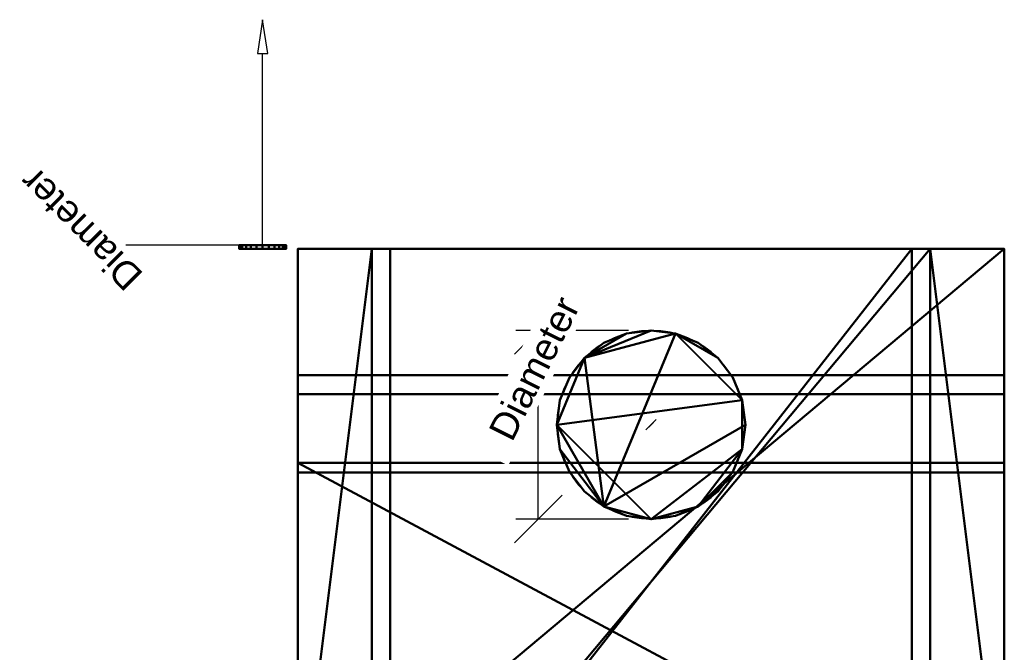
# Model space of a CAD drawing. Header units: millimetres. Extents: x -341 to 191, y -560 to 124.
# Tile 2 of 2: x -341 to 191, y -218 to 124. Entities that reach past the tile are written whole.
import ezdxf

# ---------------------------------------------------------------- set-up
doc = ezdxf.new("R2010")
doc.units = ezdxf.units.MM
doc.layers.add('P-SANR-FIXT', color=6, linetype='Continuous', lineweight=30)
doc.styles.add('Arial', font='arial.ttf', dxfattribs={"height": 14.6304})

# ---------------------------------------------------------------- blocks, each defined once
blk = doc.blocks.new('FamilyGeomCombination_9294-View 1')
at = {"layer": 'P-SANR-FIXT', "lineweight": 40}
mesh = blk.add_polyface(dxfattribs=at)
corners = [(191, -115.57, 400.5), (-191, -115.57, 400.5), (-191, -68.32, 417.7), (191, -68.32, 417.7)]
mesh.append_faces([[corners[k] for k in face] for face in [(2, 3, 0, 1)]])
mesh = blk.add_polyface(dxfattribs=at)
corners = [(191, -68.32, 417.7), (-191, -68.32, 417.7), (-191, -78.58, 445.89), (191, -78.58, 445.89)]
mesh.append_faces([[corners[k] for k in face] for face in [(3, 0, 1, 2)]])
mesh = blk.add_polyface(dxfattribs=at)
corners = [(-191, -320, 400.5), (-191, -320, 430.5), (-191, -120.86, 430.5), (-191, -78.58, 445.89), (-191, -68.32, 417.7), (-191, -115.57, 400.5)]
mesh.append_faces([[corners[k] for k in face] for face in [(0, 1, 2, 5)]], dxfattribs={"vtx2": -1})
mesh.append_faces([[corners[k] for k in face] for face in [(2, 3, 4, 5)]], dxfattribs={"vtx3": -1})
mesh = blk.add_polyface(dxfattribs=at)
corners = [(191, -320, 430.5), (191, -320, 400.5), (191, -115.57, 400.5), (191, -68.32, 417.7), (191, -78.58, 445.89), (191, -120.86, 430.5)]
mesh.append_faces([[corners[k] for k in face] for face in [(3, 4, 5, 2)]], dxfattribs={"vtx2": -1})
mesh.append_faces([[corners[k] for k in face] for face in [(5, 0, 1, 2)]], dxfattribs={"vtx3": -1})
mesh = blk.add_polyface(dxfattribs=at)
corners = [(191, -78.58, 445.89), (-191, -78.58, 445.89), (-191, -120.86, 430.5), (191, -120.86, 430.5)]
mesh.append_faces([[corners[k] for k in face] for face in [(2, 3, 0, 1)]])
mesh = blk.add_polyface(dxfattribs=at)
corners = [(-191, -115.57, 400.5), (191, -115.57, 400.5), (191, -320, 400.5), (186.21, -373.41, 400.5), (172.09, -424.13, 400.5), (149.33, -469.64, 400.5), (119.09, -507.64, 400.5), (82.87, -536.23, 400.5), (42.5, -553.98, 400.5), (0, -560, 400.5), (-42.5, -553.98, 400.5), (-82.87, -536.23, 400.5), (-119.09, -507.64, 400.5), (-149.33, -469.64, 400.5), (-172.09, -424.13, 400.5), (-186.21, -373.41, 400.5), (-191, -320, 400.5)]
mesh.append_faces([[corners[k] for k in face] for face in [(10, 8, 9)]], dxfattribs={"vtx0": -1})
mesh.append_faces([[corners[k] for k in face] for face in [(13, 5, 6, 12), (12, 6, 7, 11), (14, 4, 5, 13), (15, 3, 4, 14), (11, 7, 8, 10)]], dxfattribs={"vtx0": -1, "vtx2": -1})
mesh.append_faces([[corners[k] for k in face] for face in [(1, 2, 0)]], dxfattribs={"vtx1": -1})
mesh.append_faces([[corners[k] for k in face] for face in [(15, 16, 3)]], dxfattribs={"vtx1": -1, "vtx2": -1})
mesh.append_faces([[corners[k] for k in face] for face in [(2, 3, 16, 0)]], dxfattribs={"vtx1": -1, "vtx3": -1})
mesh = blk.add_polyface(dxfattribs=at)
corners = [(191, -120.86, 430.5), (-191, -120.86, 430.5), (-191, -320, 430.5), (-186.21, -373.41, 430.5), (-172.09, -424.13, 430.5), (-149.33, -469.64, 430.5), (-119.09, -507.64, 430.5), (-82.87, -536.23, 430.5), (-42.5, -553.98, 430.5), (0, -560, 430.5), (42.5, -553.98, 430.5), (82.87, -536.23, 430.5), (119.09, -507.64, 430.5), (149.33, -469.64, 430.5), (172.09, -424.13, 430.5), (186.21, -373.41, 430.5), (191, -320, 430.5)]
mesh.append_faces([[corners[k] for k in face] for face in [(15, 3, 14)]], dxfattribs={"vtx0": -1, "vtx1": -1})
mesh.append_faces([[corners[k] for k in face] for face in [(4, 13, 14, 3), (5, 12, 13, 4)]], dxfattribs={"vtx0": -1, "vtx2": -1})
mesh.append_faces([[corners[k] for k in face] for face in [(9, 10, 8)]], dxfattribs={"vtx1": -1})
mesh.append_faces([[corners[k] for k in face] for face in [(5, 6, 12)]], dxfattribs={"vtx1": -1, "vtx2": -1})
mesh.append_faces([[corners[k] for k in face] for face in [(15, 16, 2, 3), (11, 12, 6, 7), (10, 11, 7, 8)]], dxfattribs={"vtx1": -1, "vtx3": -1})
mesh.append_faces([[corners[k] for k in face] for face in [(16, 0, 1, 2)]], dxfattribs={"vtx3": -1})
mesh = blk.add_polyface(dxfattribs=at)
corners = [(-191, -320, 430.5), (-191, -320, 400.5), (-186.21, -373.41, 400.5), (-172.09, -424.13, 400.5), (-149.33, -469.64, 400.5), (-119.09, -507.64, 400.5), (-82.87, -536.23, 400.5), (-42.5, -553.98, 400.5), (0, -560, 400.5), (42.5, -553.98, 400.5), (82.87, -536.23, 400.5), (119.09, -507.64, 400.5), (149.33, -469.64, 400.5), (172.09, -424.13, 400.5), (186.21, -373.41, 400.5), (191, -320, 400.5), (191, -320, 430.5), (186.21, -373.41, 430.5), (172.09, -424.13, 430.5), (149.33, -469.64, 430.5), (119.09, -507.64, 430.5), (82.87, -536.23, 430.5), (42.5, -553.98, 430.5), (0, -560, 430.5), (-42.5, -553.98, 430.5), (-82.87, -536.23, 430.5), (-119.09, -507.64, 430.5), (-149.33, -469.64, 430.5), (-172.09, -424.13, 430.5), (-186.21, -373.41, 430.5), (187.82, -355.47, 430.5), (188.61, -346.7, 400.5), (179.15, -398.77, 400.5), (179.15, -398.77, 430.5), (134.21, -488.64, 400.5), (134.21, -488.64, 430.5), (100.98, -521.94, 400.5), (100.98, -521.94, 430.5), (160.71, -446.88, 400.5), (160.71, -446.88, 430.5), (62.69, -545.11, 400.5), (62.69, -545.11, 430.5), (21.25, -556.99, 430.5), (21.25, -556.99, 400.5), (-100.98, -521.94, 430.5), (-100.98, -521.94, 400.5), (-62.69, -545.11, 400.5), (-62.69, -545.11, 430.5), (-179.15, -398.77, 430.5), (-179.15, -398.77, 400.5), (-160.71, -446.88, 430.5), (-160.71, -446.88, 400.5), (-134.21, -488.64, 430.5), (-134.21, -488.64, 400.5), (-187.82, -355.47, 430.5), (-188.61, -346.7, 400.5), (-21.25, -556.99, 430.5), (-21.25, -556.99, 400.5)]
mesh.append_faces([[corners[k] for k in face] for face in [(54, 2, 29), (2, 54, 55), (0, 55, 54)]], dxfattribs={"vtx0": -1, "vtx1": -1})
mesh.append_faces([[corners[k] for k in face] for face in [(32, 33, 18, 13), (34, 35, 20, 11), (47, 46, 7, 24), (36, 37, 21, 10), (39, 38, 13, 18), (23, 8, 43, 42), (38, 39, 19, 12), (40, 41, 22, 9), (14, 17, 33, 32), (9, 22, 42, 43), (10, 21, 41, 40), (11, 20, 37, 36), (12, 19, 35, 34), (57, 56, 24, 7), (30, 14, 31), (8, 23, 56, 57)]], dxfattribs={"vtx0": -1, "vtx2": -1})
mesh.append_faces([[corners[k] for k in face] for face in [(30, 17, 14), (16, 30, 31)]], dxfattribs={"vtx1": -1, "vtx2": -1})
mesh.append_faces([[corners[k] for k in face] for face in [(52, 27, 4, 53), (50, 28, 3, 51), (27, 50, 51, 4), (26, 52, 53, 5), (6, 46, 47, 25), (45, 6, 25, 44), (49, 3, 28, 48), (48, 29, 2, 49), (44, 26, 5, 45)]], dxfattribs={"vtx1": -1, "vtx3": -1})
mesh.append_faces([[corners[k] for k in face] for face in [(0, 1, 55), (31, 15, 16)]], dxfattribs={"vtx2": -1})

msp = doc.modelspace()

# ---------------------------------------------------------------- linework, layer by layer
at = {"color": 5, "lineweight": 30}
for p, q in [((-210, 2, 180), (-210, 105.63, 180)), ((0, -95), (0, -95, -103.63))]:
    msp.add_line(p, q, dxfattribs=at)
at = {"color": 1, "lineweight": 30}
for p, q in [((-258.02, 2, 199.29), (-283.9, 2, 173.41)), ((-258.02, 2, 186.59), (-283.9, 2, 160.71)), ((-222.19, 2, 186.35), (-283.15, 2, 186.35)), ((-222.19, 2, 173.65), (-283.15, 2, 173.65)), ((-270.96, 2, 173.65), (-270.96, 2, 186.35)), ((-48.02, -31.06), (-73.9, -56.94)), ((-12.19, -44), (-73.15, -44)), ((-60.96, -146), (-60.96, -44)), ((-48.02, -133.06), (-73.9, -158.94)), ((-12.19, -146), (-73.15, -146))]:
    msp.add_line(p, q, dxfattribs=at)
at = {"color": 94, "lineweight": 30}
for p, q in [((-203.65, 2, 180), (-216.35, 2, 180)), ((-210, 2, 173.65), (-210, 2, 186.35))]:
    msp.add_line(p, q, dxfattribs=at)
at = {"color": 5, "lineweight": 30}
for points in [[(-210, 123.92, 180), (-212.83, 105.63, 182.83), (-207.17, 105.63, 177.17), (-210, 123.92, 180)], [(0, -95, -121.92), (2.83, -92.17, -103.63), (-2.83, -97.83, -103.63), (0, -95, -121.92)]]:
    msp.add_polyline3d(points, dxfattribs=at)
at = {"color": 94, "lineweight": 30, "extrusion": (0, 1, 0)}
msp.add_circle((210, 180, 2), 6.35, dxfattribs=at)
at = {"color": 94, "lineweight": 30, "extrusion": (0, 0, -1)}
msp.add_circle((0, -95), 51, dxfattribs=at)

# ---------------------------------------------------------------- block references
at = {"layer": 'P-SANR-FIXT', "lineweight": 40}
msp.add_blockref('FamilyGeomCombination_9294-View 1', (0, 0), dxfattribs=at)

# ---------------------------------------------------------------- meshes
mesh = msp.add_polyface(dxfattribs=at)
corners = [(-222.7, 2, 180), (-222.27, 2, 183.29), (-221, 2, 186.35), (-218.98, 2, 188.98), (-216.35, 2, 191), (-213.29, 2, 192.27), (-210, 2, 192.7), (-206.71, 2, 192.27), (-203.65, 2, 191), (-201.02, 2, 188.98), (-199, 2, 186.35), (-197.73, 2, 183.29), (-197.3, 2, 180), (-197.73, 2, 176.71), (-199, 2, 173.65), (-201.02, 2, 171.02), (-203.65, 2, 169), (-206.71, 2, 167.73), (-210, 2, 167.3), (-213.29, 2, 167.73), (-216.35, 2, 169), (-218.98, 2, 171.02), (-221, 2, 173.65), (-222.27, 2, 176.71)]
mesh.append_faces([[corners[k] for k in face] for face in [(2, 0, 1)]], dxfattribs={"vtx0": -1})
mesh.append_faces([[corners[k] for k in face] for face in [(22, 18, 21)]], dxfattribs={"vtx0": -1, "vtx1": -1})
mesh.append_faces([[corners[k] for k in face] for face in [(5, 14, 22)]], dxfattribs={"vtx0": -1, "vtx1": -1, "vtx2": -1})
mesh.append_faces([[corners[k] for k in face] for face in [(5, 8, 11, 14), (2, 5, 22, 0)]], dxfattribs={"vtx0": -1, "vtx1": -1, "vtx2": -1, "vtx3": -1})
mesh.append_faces([[corners[k] for k in face] for face in [(23, 0, 22)]], dxfattribs={"vtx1": -1})
mesh.append_faces([[corners[k] for k in face] for face in [(14, 15, 18, 22)]], dxfattribs={"vtx1": -1, "vtx2": -1, "vtx3": -1})
mesh.append_faces([[corners[k] for k in face] for face in [(9, 10, 11, 8), (3, 4, 5, 2), (12, 13, 14, 11), (19, 20, 21, 18)]], dxfattribs={"vtx2": -1})
mesh.append_faces([[corners[k] for k in face] for face in [(5, 6, 7, 8), (15, 16, 17, 18)]], dxfattribs={"vtx3": -1})
mesh = msp.add_polyface(dxfattribs=at)
corners = [(-197.3, 0, 180), (-197.73, 0, 176.71), (-199, 0, 173.65), (-201.02, 0, 171.02), (-203.65, 0, 169), (-206.71, 0, 167.73), (-210, 0, 167.3), (-213.29, 0, 167.73), (-216.35, 0, 169), (-218.98, 0, 171.02), (-221, 0, 173.65), (-222.27, 0, 176.71), (-222.7, 0, 180), (-222.7, 2, 180), (-222.27, 2, 176.71), (-221, 2, 173.65), (-218.98, 2, 171.02), (-216.35, 2, 169), (-213.29, 2, 167.73), (-210, 2, 167.3), (-206.71, 2, 167.73), (-203.65, 2, 169), (-201.02, 2, 171.02), (-199, 2, 173.65), (-197.73, 2, 176.71), (-197.3, 2, 180)]
mesh.append_faces([[corners[k] for k in face] for face in [(13, 14, 11, 12), (0, 1, 24, 25)]], dxfattribs={"vtx1": -1})
mesh.append_faces([[corners[k] for k in face] for face in [(14, 15, 10, 11), (16, 17, 8, 9), (15, 16, 9, 10), (17, 18, 7, 8), (6, 7, 18, 19), (19, 20, 5, 6), (20, 21, 4, 5), (22, 23, 2, 3), (21, 22, 3, 4), (23, 24, 1, 2)]], dxfattribs={"vtx1": -1, "vtx3": -1})
mesh = msp.add_polyface(dxfattribs=at)
corners = [(-222.7, 0, 180), (-222.27, 0, 183.29), (-221, 0, 186.35), (-218.98, 0, 188.98), (-216.35, 0, 191), (-213.29, 0, 192.27), (-210, 0, 192.7), (-206.71, 0, 192.27), (-203.65, 0, 191), (-201.02, 0, 188.98), (-199, 0, 186.35), (-197.73, 0, 183.29), (-197.3, 0, 180), (-197.3, 2, 180), (-197.73, 2, 183.29), (-199, 2, 186.35), (-201.02, 2, 188.98), (-203.65, 2, 191), (-206.71, 2, 192.27), (-210, 2, 192.7), (-213.29, 2, 192.27), (-216.35, 2, 191), (-218.98, 2, 188.98), (-221, 2, 186.35), (-222.27, 2, 183.29), (-222.7, 2, 180)]
mesh.append_faces([[corners[k] for k in face] for face in [(13, 14, 11, 12), (0, 1, 24, 25)]], dxfattribs={"vtx1": -1})
mesh.append_faces([[corners[k] for k in face] for face in [(14, 15, 10, 11), (16, 17, 8, 9), (15, 16, 9, 10), (17, 18, 7, 8), (6, 7, 18, 19), (19, 20, 5, 6), (20, 21, 4, 5), (22, 23, 2, 3), (21, 22, 3, 4), (23, 24, 1, 2)]], dxfattribs={"vtx1": -1, "vtx3": -1})
mesh = msp.add_polyface(dxfattribs=at)
corners = [(-222.7, 0, 180), (-222.27, 0, 176.71), (-221, 0, 173.65), (-218.98, 0, 171.02), (-216.35, 0, 169), (-213.29, 0, 167.73), (-210, 0, 167.3), (-206.71, 0, 167.73), (-203.65, 0, 169), (-201.02, 0, 171.02), (-199, 0, 173.65), (-197.73, 0, 176.71), (-197.3, 0, 180), (-197.73, 0, 183.29), (-199, 0, 186.35), (-201.02, 0, 188.98), (-203.65, 0, 191), (-206.71, 0, 192.27), (-210, 0, 192.7), (-213.29, 0, 192.27), (-216.35, 0, 191), (-218.98, 0, 188.98), (-221, 0, 186.35), (-222.27, 0, 183.29)]
mesh.append_faces([[corners[k] for k in face] for face in [(0, 22, 23)]], dxfattribs={"vtx0": -1})
mesh.append_faces([[corners[k] for k in face] for face in [(10, 13, 19)]], dxfattribs={"vtx0": -1, "vtx1": -1, "vtx2": -1})
mesh.append_faces([[corners[k] for k in face] for face in [(2, 10, 19, 22)]], dxfattribs={"vtx0": -1, "vtx1": -1, "vtx2": -1, "vtx3": -1})
mesh.append_faces([[corners[k] for k in face] for face in [(6, 2, 3)]], dxfattribs={"vtx0": -1, "vtx2": -1})
mesh.append_faces([[corners[k] for k in face] for face in [(6, 9, 10, 2)]], dxfattribs={"vtx0": -1, "vtx2": -1, "vtx3": -1})
mesh.append_faces([[corners[k] for k in face] for face in [(18, 19, 17)]], dxfattribs={"vtx1": -1})
mesh.append_faces([[corners[k] for k in face] for face in [(16, 17, 19, 13)]], dxfattribs={"vtx1": -1, "vtx2": -1, "vtx3": -1})
mesh.append_faces([[corners[k] for k in face] for face in [(7, 8, 9, 6)]], dxfattribs={"vtx2": -1})
mesh.append_faces([[corners[k] for k in face] for face in [(0, 1, 2, 22)]], dxfattribs={"vtx2": -1, "vtx3": -1})
mesh.append_faces([[corners[k] for k in face] for face in [(10, 11, 12, 13), (3, 4, 5, 6), (13, 14, 15, 16), (19, 20, 21, 22)]], dxfattribs={"vtx3": -1})
mesh = msp.add_polyface(dxfattribs=at)
corners = [(191, -320, 400), (191, 0, 400), (-191, 0, 400), (-191, -320, 400), (-186.21, -373.41, 400), (-172.09, -424.13, 400), (-149.33, -469.64, 400), (-119.09, -507.64, 400), (-82.87, -536.23, 400), (-42.5, -553.98, 400), (0, -560, 400), (42.5, -553.98, 400), (82.87, -536.23, 400), (119.09, -507.64, 400), (149.33, -469.64, 400), (172.09, -424.13, 400), (186.21, -373.41, 400)]
mesh.append_faces([[corners[k] for k in face] for face in [(3, 1, 2)]], dxfattribs={"vtx0": -1})
mesh.append_faces([[corners[k] for k in face] for face in [(5, 14, 15, 4), (6, 13, 14, 5)]], dxfattribs={"vtx0": -1, "vtx2": -1})
mesh.append_faces([[corners[k] for k in face] for face in [(4, 15, 16, 0)]], dxfattribs={"vtx0": -1, "vtx3": -1})
mesh.append_faces([[corners[k] for k in face] for face in [(11, 12, 9, 10)]], dxfattribs={"vtx1": -1})
mesh.append_faces([[corners[k] for k in face] for face in [(7, 8, 13, 6)]], dxfattribs={"vtx1": -1, "vtx2": -1})
mesh.append_faces([[corners[k] for k in face] for face in [(12, 13, 8, 9), (0, 1, 3, 4)]], dxfattribs={"vtx1": -1, "vtx3": -1})
mesh = msp.add_polyface(dxfattribs=at)
corners = [(151, 0, 183.51), (-151, 0, 183.51), (-191, 0, 400), (191, 0, 400)]
mesh.append_faces([[corners[k] for k in face] for face in [(3, 0, 1, 2)]])
mesh = msp.add_polyface(dxfattribs=at)
corners = [(-191, -320, 400), (-191, 0, 400), (-151, 0, 183.51)]
mesh.append_faces([[corners[k] for k in face] for face in [(1, 2, 0)]])
mesh = msp.add_polyface(dxfattribs=at)
corners = [(-151, 0, 183.51), (-151, -360, 183.51), (-191, -320, 400)]
mesh.append_faces([[corners[k] for k in face] for face in [(0, 1, 2)]])
mesh = msp.add_polyface(dxfattribs=at)
corners = [(151, 0, 183.51), (151, -360, 183.51), (144.88, -386.76, 183.51), (127.03, -411.36, 183.51), (98.88, -431.8, 183.51), (62.73, -446.42, 183.51), (21.49, -454.03, 183.51), (-21.49, -454.03, 183.51), (-62.73, -446.42, 183.51), (-98.88, -431.8, 183.51), (-127.03, -411.36, 183.51), (-144.88, -386.76, 183.51), (-151, -360, 183.51), (-151, 0, 183.51)]
mesh.append_faces([[corners[k] for k in face] for face in [(1, 6, 7, 12)]], dxfattribs={"vtx0": -1, "vtx2": -1, "vtx3": -1})
mesh.append_faces([[corners[k] for k in face] for face in [(1, 4, 5, 6), (12, 7, 8, 9)]], dxfattribs={"vtx0": -1, "vtx3": -1})
mesh.append_faces([[corners[k] for k in face] for face in [(3, 4, 1, 2), (0, 1, 12, 13)]], dxfattribs={"vtx1": -1})
mesh.append_faces([[corners[k] for k in face] for face in [(10, 11, 12, 9)]], dxfattribs={"vtx2": -1})
mesh = msp.add_polyface(dxfattribs=at)
corners = [(151, 0, 183.51), (-151, 0, 183.51), (-151, -360, 183.51), (-144.88, -386.76, 183.51), (-127.03, -411.36, 183.51), (-98.88, -431.8, 183.51), (-62.73, -446.42, 183.51), (-21.49, -454.03, 183.51), (21.49, -454.03, 183.51), (62.73, -446.42, 183.51), (98.88, -431.8, 183.51), (127.03, -411.36, 183.51), (144.88, -386.76, 183.51), (151, -360, 183.51)]
mesh.append_faces([[corners[k] for k in face] for face in [(2, 0, 1)]], dxfattribs={"vtx0": -1})
mesh.append_faces([[corners[k] for k in face] for face in [(10, 13, 9)]], dxfattribs={"vtx0": -1, "vtx1": -1})
mesh.append_faces([[corners[k] for k in face] for face in [(13, 7, 8, 9)]], dxfattribs={"vtx0": -1, "vtx3": -1})
mesh.append_faces([[corners[k] for k in face] for face in [(6, 7, 2, 5)]], dxfattribs={"vtx1": -1, "vtx2": -1})
mesh.append_faces([[corners[k] for k in face] for face in [(13, 0, 2, 7)]], dxfattribs={"vtx1": -1, "vtx2": -1, "vtx3": -1})
mesh.append_faces([[corners[k] for k in face] for face in [(11, 12, 13, 10)]], dxfattribs={"vtx2": -1})
mesh.append_faces([[corners[k] for k in face] for face in [(2, 3, 4, 5)]], dxfattribs={"vtx3": -1})
mesh = msp.add_polyface(dxfattribs=at)
corners = [(141, 0), (-141, 0), (-151, 0, 183.51), (151, 0, 183.51)]
mesh.append_faces([[corners[k] for k in face] for face in [(3, 0, 1, 2)]])
mesh = msp.add_polyface(dxfattribs=at)
corners = [(-141, 0), (-141, -360), (-151, -360, 183.51), (-151, 0, 183.51)]
mesh.append_faces([[corners[k] for k in face] for face in [(3, 0, 1, 2)]])
mesh = msp.add_polyface(dxfattribs=at)
corners = [(141, 0), (141, -360), (135.29, -374.09), (118.62, -387.03), (92.34, -397.79), (58.57, -405.48), (20.07, -409.49), (-20.07, -409.49), (-58.57, -405.48), (-92.34, -397.79), (-118.62, -387.03), (-135.29, -374.09), (-141, -360), (-141, 0)]
mesh.append_faces([[corners[k] for k in face] for face in [(0, 12, 13)]], dxfattribs={"vtx0": -1})
mesh.append_faces([[corners[k] for k in face] for face in [(12, 6, 7)]], dxfattribs={"vtx0": -1, "vtx2": -1})
mesh.append_faces([[corners[k] for k in face] for face in [(12, 0, 1, 6)]], dxfattribs={"vtx0": -1, "vtx2": -1, "vtx3": -1})
mesh.append_faces([[corners[k] for k in face] for face in [(1, 4, 5, 6), (12, 7, 8, 9)]], dxfattribs={"vtx0": -1, "vtx3": -1})
mesh.append_faces([[corners[k] for k in face] for face in [(3, 4, 1, 2)]], dxfattribs={"vtx1": -1})
mesh.append_faces([[corners[k] for k in face] for face in [(10, 11, 12, 9)]], dxfattribs={"vtx2": -1})
mesh = msp.add_polyface(dxfattribs=at)
corners = [(141, -360), (141, 0), (151, 0, 183.51), (151, -360, 183.51)]
mesh.append_faces([[corners[k] for k in face] for face in [(2, 3, 0, 1)]])
mesh = msp.add_polyface(dxfattribs=at)
corners = [(191, 0, 400), (191, -320, 400), (151, 0, 183.51)]
mesh.append_faces([[corners[k] for k in face] for face in [(1, 2, 0)]])
mesh = msp.add_polyface(dxfattribs=at)
corners = [(151, -360, 183.51), (151, 0, 183.51), (191, -320, 400)]
mesh.append_faces([[corners[k] for k in face] for face in [(0, 1, 2)]])
mesh = msp.add_polyface(dxfattribs=at)
corners = [(-51, -95, 2), (-49.26, -108.2, 2), (-44.17, -120.5, 2), (-36.06, -131.06, 2), (-25.5, -139.17, 2), (-13.2, -144.26, 2), (0, -146, 2), (13.2, -144.26, 2), (25.5, -139.17, 2), (36.06, -131.06, 2), (44.17, -120.5, 2), (49.26, -108.2, 2), (51, -95, 2), (49.26, -81.8, 2), (44.17, -69.5, 2), (36.06, -58.94, 2), (25.5, -50.83, 2), (13.2, -45.74, 2), (0, -44, 2), (-13.2, -45.74, 2), (-25.5, -50.83, 2), (-36.06, -58.94, 2), (-44.17, -69.5, 2), (-49.26, -81.8, 2)]
mesh.append_faces([[corners[k] for k in face] for face in [(6, 4, 5), (17, 15, 16), (21, 19, 20)]], dxfattribs={"vtx0": -1})
mesh.append_faces([[corners[k] for k in face] for face in [(17, 21, 4)]], dxfattribs={"vtx0": -1, "vtx1": -1, "vtx2": -1})
mesh.append_faces([[corners[k] for k in face] for face in [(6, 11, 12, 4), (4, 12, 13, 17)]], dxfattribs={"vtx0": -1, "vtx2": -1, "vtx3": -1})
mesh.append_faces([[corners[k] for k in face] for face in [(0, 1, 4, 21)]], dxfattribs={"vtx1": -1, "vtx2": -1, "vtx3": -1})
mesh.append_faces([[corners[k] for k in face] for face in [(6, 7, 8, 11), (13, 14, 15, 17), (17, 18, 19, 21)]], dxfattribs={"vtx2": -1, "vtx3": -1})
mesh.append_faces([[corners[k] for k in face] for face in [(8, 9, 10, 11), (1, 2, 3, 4), (21, 22, 23, 0)]], dxfattribs={"vtx3": -1})
mesh = msp.add_polyface(dxfattribs=at)
corners = [(-51, -95), (-49.26, -81.8), (-44.17, -69.5), (-36.06, -58.94), (-25.5, -50.83), (-13.2, -45.74), (0, -44), (13.2, -45.74), (25.5, -50.83), (36.06, -58.94), (44.17, -69.5), (49.26, -81.8), (51, -95), (49.26, -108.2), (44.17, -120.5), (36.06, -131.06), (25.5, -139.17), (13.2, -144.26), (0, -146), (-13.2, -144.26), (-25.5, -139.17), (-36.06, -131.06), (-44.17, -120.5), (-49.26, -108.2)]
mesh.append_faces([[corners[k] for k in face] for face in [(9, 7, 8), (16, 14, 15), (18, 16, 17), (13, 11, 12)]], dxfattribs={"vtx0": -1})
mesh.append_faces([[corners[k] for k in face] for face in [(7, 3, 6)]], dxfattribs={"vtx0": -1, "vtx1": -1})
mesh.append_faces([[corners[k] for k in face] for face in [(7, 11, 0, 3), (0, 11, 13, 18)]], dxfattribs={"vtx0": -1, "vtx1": -1, "vtx2": -1, "vtx3": -1})
mesh.append_faces([[corners[k] for k in face] for face in [(23, 0, 20)]], dxfattribs={"vtx1": -1, "vtx2": -1})
mesh.append_faces([[corners[k] for k in face] for face in [(13, 14, 16, 18)]], dxfattribs={"vtx1": -1, "vtx2": -1, "vtx3": -1})
mesh.append_faces([[corners[k] for k in face] for face in [(1, 2, 3, 0), (21, 22, 23, 20)]], dxfattribs={"vtx2": -1})
mesh.append_faces([[corners[k] for k in face] for face in [(9, 10, 11, 7), (18, 19, 20, 0)]], dxfattribs={"vtx2": -1, "vtx3": -1})
mesh.append_faces([[corners[k] for k in face] for face in [(3, 4, 5, 6)]], dxfattribs={"vtx3": -1})
mesh = msp.add_polyface(dxfattribs=at)
corners = [(-51, -95, 2), (-49.26, -81.8, 2), (-44.17, -69.5, 2), (-36.06, -58.94, 2), (-25.5, -50.83, 2), (-13.2, -45.74, 2), (0, -44, 2), (13.2, -45.74, 2), (25.5, -50.83, 2), (36.06, -58.94, 2), (44.17, -69.5, 2), (49.26, -81.8, 2), (51, -95, 2), (51, -95), (49.26, -81.8), (44.17, -69.5), (36.06, -58.94), (25.5, -50.83), (13.2, -45.74), (0, -44), (-13.2, -45.74), (-25.5, -50.83), (-36.06, -58.94), (-44.17, -69.5), (-49.26, -81.8), (-51, -95)]
mesh.append_faces([[corners[k] for k in face] for face in [(13, 14, 11, 12), (0, 1, 24, 25)]], dxfattribs={"vtx1": -1})
mesh.append_faces([[corners[k] for k in face] for face in [(14, 15, 10, 11), (16, 17, 8, 9), (15, 16, 9, 10), (17, 18, 7, 8), (6, 7, 18, 19), (19, 20, 5, 6), (20, 21, 4, 5), (22, 23, 2, 3), (21, 22, 3, 4), (23, 24, 1, 2)]], dxfattribs={"vtx1": -1, "vtx3": -1})
mesh = msp.add_polyface(dxfattribs=at)
corners = [(51, -95, 2), (49.26, -108.2, 2), (44.17, -120.5, 2), (36.06, -131.06, 2), (25.5, -139.17, 2), (13.2, -144.26, 2), (0, -146, 2), (-13.2, -144.26, 2), (-25.5, -139.17, 2), (-36.06, -131.06, 2), (-44.17, -120.5, 2), (-49.26, -108.2, 2), (-51, -95, 2), (-51, -95), (-49.26, -108.2), (-44.17, -120.5), (-36.06, -131.06), (-25.5, -139.17), (-13.2, -144.26), (0, -146), (13.2, -144.26), (25.5, -139.17), (36.06, -131.06), (44.17, -120.5), (49.26, -108.2), (51, -95)]
mesh.append_faces([[corners[k] for k in face] for face in [(13, 14, 11, 12), (0, 1, 24, 25)]], dxfattribs={"vtx1": -1})
mesh.append_faces([[corners[k] for k in face] for face in [(14, 15, 10, 11), (16, 17, 8, 9), (15, 16, 9, 10), (17, 18, 7, 8), (6, 7, 18, 19), (19, 20, 5, 6), (20, 21, 4, 5), (22, 23, 2, 3), (21, 22, 3, 4), (23, 24, 1, 2)]], dxfattribs={"vtx1": -1, "vtx3": -1})

# ---------------------------------------------------------------- next in the draw order: texts
at = {"color": 5, "lineweight": 30, "char_height": 14.63, "width": 99.2058, "attachment_point": 2, "line_spacing_factor": 0.941778, "style": 'Arial', "bg_fill": 3, "box_fill_scale": 1.25, "bg_fill_color": 256, "bg_fill_true_color": 13158600, "bg_fill_transparency": 0}
for insert, rotation in [((-313.46, 5.44, 213.75), 135), ((-69.71, -61.25, 30.31), 63.4349)]:
    msp.add_mtext('Diameter', dxfattribs=dict(at, insert=insert, rotation=rotation))

doc.saveas('drawing.dxf')
